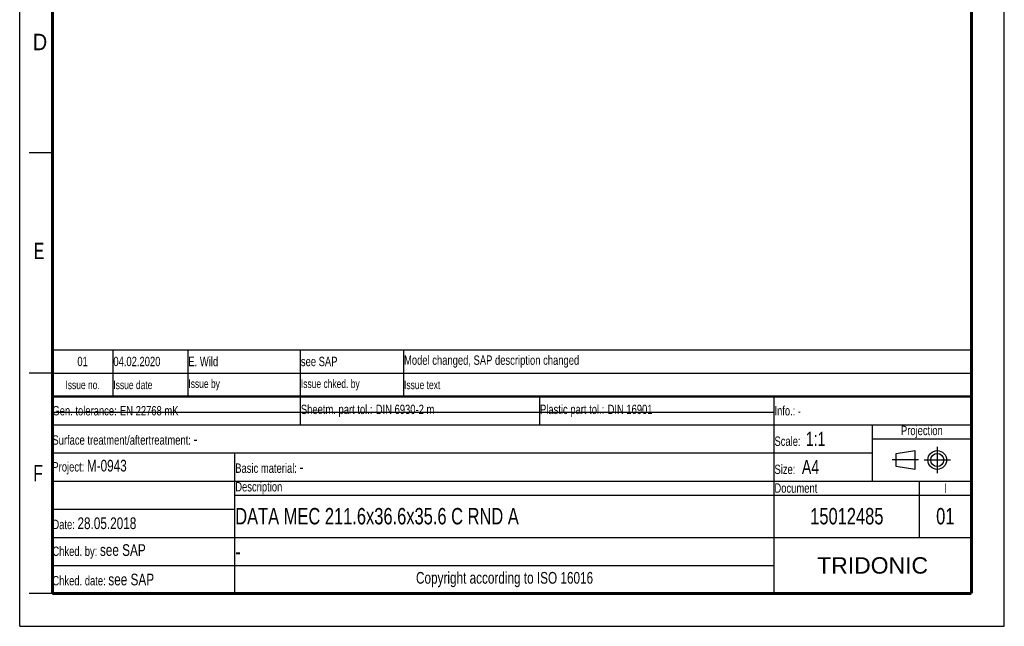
# Model space of a CAD drawing. Header units: millimetres. Extents: x 0 to 210, y 0 to 297.
# Tile 1 of 7: x 0 to 210, y 0 to 129. Entities that reach past the tile are written whole.
import ezdxf

# ---------------------------------------------------------------- set-up
doc = ezdxf.new("R2010")
doc.units = ezdxf.units.MM
doc.header["$LTSCALE"] = 19.36
doc.linetypes.add('CENTER', pattern=[0.6, 0.375, -0.075, 0.075, -0.075])
doc.layers.get('0').update_dxf_attribs({"linetype": 'CONTINUOUS'})
doc.layers.add('DEFAULT_1', color=7, linetype='CENTER')
doc.styles.add('TEXTSTYLE_2', font='txt', dxfattribs={"width": 0.75})
doc.styles.add('TEXTSTYLE_4', font='arial.ttf')

# ---------------------------------------------------------------- blocks, each defined once
blk = doc.blocks.new('PROJEKTIONSMETHODE_BL0', base_point=(192.31, 35.47))
at = {"color": 2, "linetype": 'Continuous'}
for p, q in [((186.91, 36.87), (190.91, 37.47)), ((186.91, 34.07), (186.91, 36.87)), ((190.91, 37.47), (190.91, 33.47)), ((190.91, 33.47), (186.91, 34.07))]:
    blk.add_line(p, q, dxfattribs=at)
for radius in [2, 1.4]:
    blk.add_circle((195.71, 35.47), radius, dxfattribs=at)
at = {"layer": 'DEFAULT_1', "color": 2, "linetype": 'CENTER'}
for p, q in [((195.71, 38.27), (195.71, 32.67)), ((191.71, 35.47), (186.11, 35.47)), ((192.91, 35.47), (198.5, 35.47))]:
    blk.add_line(p, q, dxfattribs=at)
blk = doc.blocks.new('*T12')
at = {"color": 0, "linetype": 'ByBlock', "lineweight": -2, "transparency": 16777216}
for p, q in [((0, 42), (196, 42)), ((0, 0), (0, 42)), ((53, 36), (53, 42)), ((104, 36), (104, 42)), ((154, 0), (154, 42)), ((196, 0), (196, 42)), ((0, 36), (196, 36)), ((175, 24), (175, 36)), ((175, 33), (196, 33)), ((0, 30), (175, 30)), ((39, 0), (39, 30)), ((0, 24), (196, 24)), ((185, 12), (185, 24)), ((39, 21), (196, 21)), ((0, 18), (39, 18)), ((0, 12), (196, 12)), ((0, 6), (154, 6)), ((0, 0), (196, 0))]:
    blk.add_line(p, q, dxfattribs=at)
at = {"color": 5, "linetype": 'Continuous', "transparency": 16777216}
for s, insert, char_height, width, attachment_point, style in [('Gen. tolerance:\\H2.5; \\H2.0;EN 22768 mK', (0.06, 39), 2, 52.88, 4, 'TEXTSTYLE_2'), ('Sheetm. part tol.:\\H2.5; \\H2.0;DIN 6930-2 m', (53.06, 39), 2, 50.88, 4, 'TEXTSTYLE_2'), ('Plastic part tol.:\\H2.5; \\H2.0;DIN 16901', (104.06, 39), 2, 49.88, 4, 'TEXTSTYLE_2'), ('Info.: \\H1.8;{\\W0.7;-}', (154.06, 39), 2, 41.88, 4, 'TEXTSTYLE_2'), ('Projection', (185.5, 34.5), 2, 20.88, 5, 'TEXTSTYLE_2'), ('Surface treatment/aftertreatment: \\H2.5;-', (0.06, 33), 2, 153.88, 4, 'TEXTSTYLE_2'), ('Scale:  \\H3.0;1:1', (154.06, 33), 2, 20.88, 4, 'TEXTSTYLE_2'), ('Project: \\H2.5;M-0943', (0.06, 27), 2, 38.88, 4, 'TEXTSTYLE_2'), ('Basic material: \\H2.5;-', (39.06, 27), 2, 114.88, 4, 'TEXTSTYLE_2'), ('Size: \\H3.0; A4', (154.06, 27), 2, 20.88, 4, 'TEXTSTYLE_2'), ('Description', (39.06, 22.5), 2, 114.88, 4, 'TEXTSTYLE_2'), ('Document', (154.06, 22.5), 2, 30.88, 4, 'TEXTSTYLE_2'), ('I', (190.5, 22.5), 2, 10.88, 5, 'TEXTSTYLE_2'), ('Date: \\H2.5;28.05.2018', (0.06, 15), 2, 38.88, 4, 'TEXTSTYLE_2'), ('Chked. by: \\H2.5;see SAP', (0.06, 9), 2, 38.88, 4, 'TEXTSTYLE_2'), ('TRIDONIC', (175, 6), 3.5, 41.88, 5, 'TEXTSTYLE_4'), ('Chked. date: \\H2.5;see SAP', (0.06, 3), 2, 38.88, 4, 'TEXTSTYLE_2'), ('Copyright according to ISO 16016', (96.5, 3), 2.5, 114.88, 5, 'TEXTSTYLE_2')]:
    blk.add_mtext(s, dxfattribs=dict(at, insert=insert, char_height=char_height, width=width, attachment_point=attachment_point, style=style))
at = {"color": 7, "linetype": 'Continuous', "transparency": 16777216, "char_height": 3.5, "style": 'TEXTSTYLE_2'}
for s, insert, width, attachment_point in [('DATA MEC 211.6x36.6x35.6 C RND A', (39.06, 16.5), 114.88, 4), ('15012485', (169.5, 16.5), 30.88, 5), ('01', (190.5, 16.5), 10.88, 5), ('-', (39.06, 9), 114.88, 4)]:
    blk.add_mtext(s, dxfattribs=dict(at, insert=insert, width=width, attachment_point=attachment_point))
blk = doc.blocks.new('*T13')
at = {"color": 0, "linetype": 'ByBlock', "lineweight": -2, "transparency": 16777216}
for p, q in [((0, 10), (196, 10)), ((0, 0), (0, 10)), ((13, 0), (13, 10)), ((29, 0), (29, 10)), ((53, 0), (53, 10)), ((75, 0), (75, 10)), ((196, 0), (196, 10)), ((0, 5), (196, 5)), ((0, 0), (196, 0))]:
    blk.add_line(p, q, dxfattribs=at)
at = {"color": 5, "linetype": 'Continuous', "transparency": 16777216, "style": 'TEXTSTYLE_2'}
for s, insert, char_height, width, attachment_point in [('01', (6.5, 7.5), 2, 12.88, 5), ('04.02.2020', (13.06, 7.5), 2, 15.88, 4), ('E. Wild', (29.06, 7.5), 2, 23.88, 4), ('see SAP', (53.06, 7.5), 2, 21.88, 4), ('Model changed, SAP description changed', (75.06, 7.5), 2, 120.88, 4), ('Issue no.', (6.5, 2.5), 1.8, 12.88, 5), ('Issue date ', (13.06, 2.5), 1.8, 15.88, 4), ('Issue by ', (29.06, 2.5), 1.8, 23.88, 4), ('Issue chked. by', (53.06, 2.5), 1.8, 21.88, 4), ('Issue text ', (75.06, 2.5), 1.8, 120.88, 4)]:
    blk.add_mtext(s, dxfattribs=dict(at, insert=insert, char_height=char_height, width=width, attachment_point=attachment_point))

msp = doc.modelspace()

# ---------------------------------------------------------------- linework, layer by layer
at = {"color": 2, "linetype": 'Continuous'}
for p, q in [((0, 0), (0, 297)), ((210, 0), (210, 297)), ((7, 101), (2, 101)), ((7, 54), (2, 54)), ((7, 7), (2, 7)), ((0, 0), (210, 0))]:
    msp.add_line(p, q, dxfattribs=at)
at = {"color": 7, "linetype": 'Continuous'}
msp.add_line((6.94873, 45.692725), (160.74873, 45.692725), dxfattribs=at)
for points, const_width in [([(7, 7), (7, 290)], 0.7), ([(203, 7), (203, 290)], 0.7), ([(7, 49), (203, 49)], 0.5), ([(7, 7), (203, 7)], 0.7)]:
    msp.add_lwpolyline(points, dxfattribs=dict(at, const_width=const_width))

# ---------------------------------------------------------------- block references
for name, p in [('*T13', (6.913619, 48.960154)), ('*T12', (6.913546, 6.960131))]:
    msp.add_blockref(name, p)
at = {"color": 2, "linetype": 'Continuous'}
msp.add_blockref('PROJEKTIONSMETHODE_BL0', (192.305085, 35.469747), dxfattribs=at)

# ---------------------------------------------------------------- texts
at = {"color": 5, "linetype": 'Continuous', "style": 'TEXTSTYLE_2'}
for s, width, p in [('D', 0.904762, (2.807294, 122.85717)), ('E', 0.714286, (3.002453, 78.302471)), ('F', 0.714286, (2.922192, 30.897042))]:
    msp.add_text(s, height=3.5, dxfattribs=dict(at, width=width)).set_placement(p)

doc.saveas('drawing.dxf')
